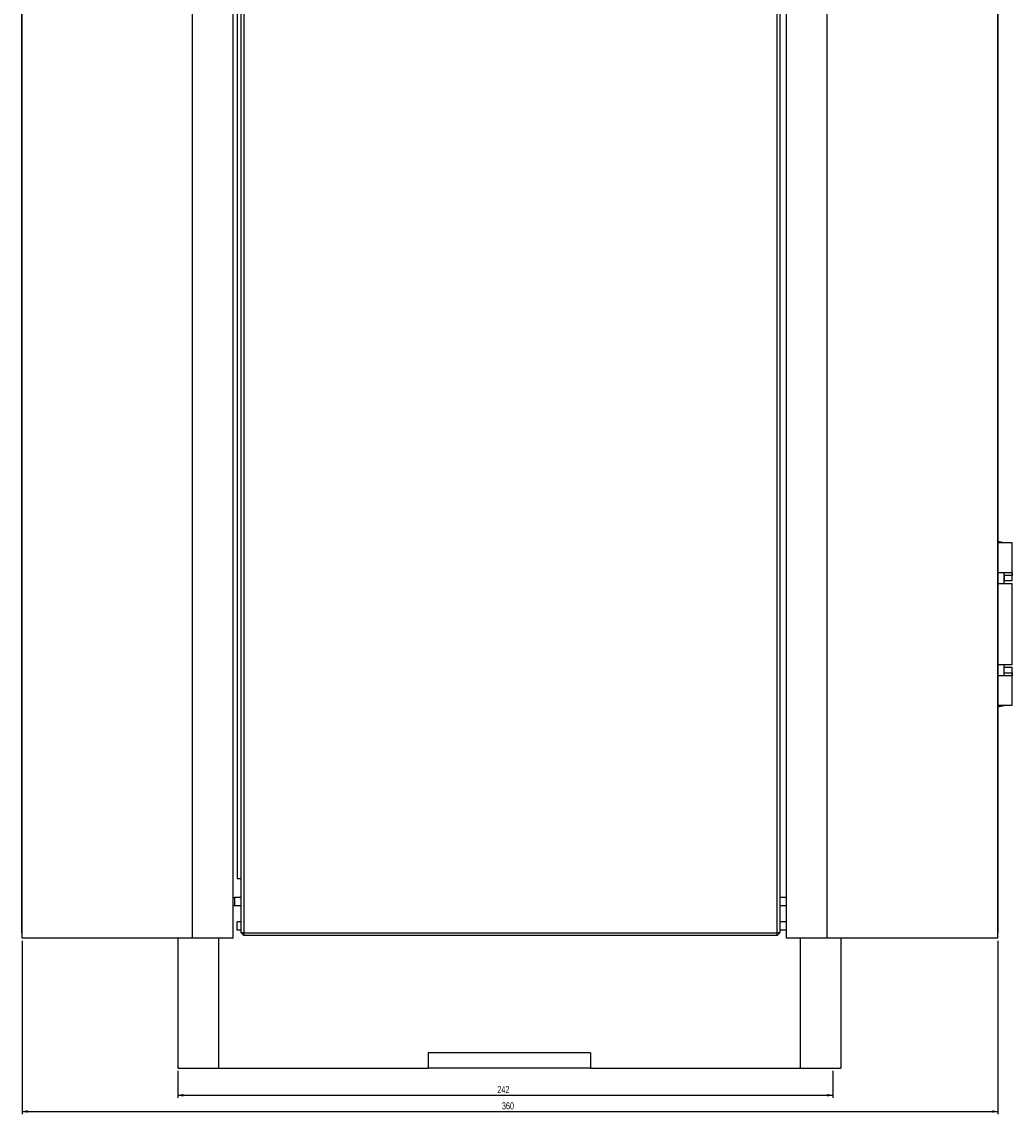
# Model space of a CAD drawing. Header units: millimetres. Extents: x 49 to 1038, y 34 to 1262.
# Tile 5 of 6: x 672 to 1038, y 455 to 859. Entities that reach past the tile are written whole.
import ezdxf

# ---------------------------------------------------------------- set-up
doc = ezdxf.new("R2010")
doc.units = ezdxf.units.MM
doc.layers.add('FORMAT', color=7, linetype='Continuous')
doc.styles.add('SLDTEXTSTYLE0', font='TXT', dxfattribs={"width": 0.605})
doc.dimstyles.new('SLDDIMSTYLE0', dxfattribs={"dimtxt": 2.568319, "dimasz": 2, "dimexe": 0, "dimexo": 0.0625, "dimgap": 0.64208, "dimtad": 1, "dimrnd": 1e-09, "dimzin": 12, "dimdsep": 46, "dimtxsty": 'SLDTEXTSTYLE0', "dimsah": 1, "dimcen": 0.09, "dimadec": 0, "dimazin": 3, "dimtfac": 1, "dimtofl": 0, "dimtmove": 0, "dimatfit": 3, "dimfxl": 1, "dimfrac": 2, "dimtolj": 1, "dimtzin": 12, "dimarcsym": 0})
doc.dimstyles.new('SLDDIMSTYLE1', dxfattribs={"dimtxt": 2.568319, "dimasz": 2, "dimexe": 0, "dimexo": 0.0625, "dimgap": 0.64208, "dimtad": 1, "dimdec": 0, "dimrnd": 1e-09, "dimzin": 12, "dimdsep": 46, "dimtxsty": 'SLDTEXTSTYLE0', "dimsah": 1, "dimcen": 0.09, "dimadec": 0, "dimazin": 3, "dimtfac": 1, "dimtofl": 0, "dimtmove": 0, "dimatfit": 3, "dimfxl": 1, "dimfrac": 2, "dimtolj": 1, "dimtzin": 12, "dimarcsym": 0})

# ---------------------------------------------------------------- blocks, each defined once
blk = doc.blocks.new('_D_4')
at = {"layer": 'FORMAT'}
for p, q in [((729.53, 471.4), (729.53, 461.4)), ((971.53, 471.4), (971.53, 461.4)), ((729.53, 462.39), (971.53, 462.39))]:
    blk.add_line(p, q, dxfattribs=at)
for points in [[(729.53, 462.39), (731.53, 461.89), (731.53, 462.89)], [(971.53, 462.39), (969.53, 462.89), (969.53, 461.89)]]:
    blk.add_solid(points, dxfattribs=at)
at = {"layer": 'FORMAT', "insert": (847.59, 465.8), "char_height": 2.646, "attachment_point": 1, "style": 'SLDTEXTSTYLE0'}
blk.add_mtext('242', dxfattribs=at)
blk = doc.blocks.new('_D_5')
at = {"layer": 'FORMAT'}
for p, q in [((672.03, 519.4), (672.03, 455.4)), ((1032.44, 519.4), (1032.44, 455.4)), ((672.03, 456.39), (1032.44, 456.39))]:
    blk.add_line(p, q, dxfattribs=at)
for points in [[(672.03, 456.39), (674.03, 455.89), (674.03, 456.89)], [(1032.44, 456.39), (1030.44, 456.89), (1030.44, 455.89)]]:
    blk.add_solid(points, dxfattribs=at)
at = {"layer": 'FORMAT', "insert": (849.29, 459.8), "char_height": 2.646, "attachment_point": 1, "style": 'SLDTEXTSTYLE0'}
blk.add_mtext('360', dxfattribs=at)

msp = doc.modelspace()

# ---------------------------------------------------------------- linework, layer by layer
at = {"color": 7, "linetype": 'Continuous', "lineweight": 25}
for p, q in [((672.029, 520.392), (672.029, 1259.392)), ((735.029, 520.392), (735.029, 1259.392)), ((750.029, 520.392), (750.029, 1259.392)), ((671.929, 522.392), (671.929, 1257.392)), ((954.44, 520.392), (954.44, 1256.392)), ((969.44, 520.392), (969.44, 1256.392)), ((1032.44, 520.392), (1032.44, 1256.392)), ((752.94, 522.392), (752.94, 1254.392)), ((753.94, 1254.392), (753.94, 522.392)), ((950.94, 522.392), (950.94, 1254.392)), ((951.94, 1254.392), (951.94, 522.392)), ((1032.54, 1254.392), (1032.54, 522.392)), ((751.44, 1238.392), (751.44, 542.392)), ((1037.79, 666.392), (1032.44, 666.392)), ((1037.79, 654.392), (1037.79, 666.392)), ((1037.707, 655.392), (1032.44, 655.392)), ((1034.79, 651.392), (1034.79, 655.392)), ((1034.79, 654.392), (1034.79, 652.392)), ((1037.79, 654.392), (1034.79, 654.392)), ((1037.79, 652.392), (1037.79, 654.392)), ((1032.44, 651.392), (1037.79, 651.392)), ((1037.79, 652.392), (1034.79, 652.392)), ((1037.79, 621.392), (1037.79, 651.392)), ((1037.79, 621.392), (1032.44, 621.392)), ((1034.79, 618.392), (1034.79, 621.392)), ((1032.44, 617.392), (1037.707, 617.392)), ((1034.79, 618.392), (1034.79, 620.392)), ((1037.79, 620.392), (1034.79, 620.392)), ((1034.79, 618.392), (1037.79, 618.392)), ((1037.79, 618.392), (1037.79, 620.392)), ((1037.79, 606.392), (1037.79, 618.392)), ((1037.79, 606.392), (1032.44, 606.392)), ((751.44, 542.392), (752.94, 542.392)), ((750.029, 535.392), (750.529, 535.392)), ((750.529, 535.392), (750.529, 532.392)), ((752.94, 535.392), (750.529, 535.392)), ((954.44, 535.392), (951.94, 535.392)), ((750.529, 532.392), (750.029, 532.392)), ((752.94, 532.392), (750.529, 532.392)), ((954.44, 532.392), (951.94, 532.392)), ((751.44, 523.392), (751.44, 526.392)), ((752.94, 526.392), (751.44, 526.392)), ((954.44, 526.392), (951.94, 526.392)), ((672.029, 522.292), (671.929, 522.392)), ((752.94, 523.392), (751.44, 523.392)), ((752.94, 522.392), (753.94, 521.392)), ((753.94, 522.392), (752.94, 522.392)), ((753.94, 522.392), (950.94, 522.392)), ((753.94, 522.392), (753.94, 521.392)), ((950.94, 521.392), (753.94, 521.392)), ((950.94, 521.392), (950.94, 522.392)), ((951.94, 522.392), (950.94, 522.392)), ((950.94, 521.392), (951.94, 522.392)), ((954.44, 523.392), (951.94, 523.392)), ((1032.54, 522.392), (1032.44, 522.292)), ((735.029, 520.392), (672.029, 520.392)), ((729.529, 520.392), (729.529, 472.392)), ((750.029, 520.392), (735.029, 520.392)), ((969.44, 520.392), (954.44, 520.392)), ((1032.44, 520.392), (969.44, 520.392)), ((974.529, 520.392), (974.529, 472.392)), ((882.029, 477.992), (822.029, 477.992)), ((822.029, 477.992), (822.029, 472.392)), ((882.029, 477.992), (882.029, 472.392)), ((729.529, 472.392), (744.529, 472.392)), ((744.529, 472.392), (822.029, 472.392)), ((882.029, 472.392), (822.029, 472.392)), ((882.029, 472.392), (959.529, 472.392)), ((959.529, 472.392), (974.529, 472.392))]:
    msp.add_line(p, q, dxfattribs=at)
at = {"color": 8, "linetype": 'Continuous', "lineweight": 25}
for p, q in [((744.529, 520.392), (744.529, 472.392)), ((959.529, 520.392), (959.529, 472.392))]:
    msp.add_line(p, q, dxfattribs=at)
at = {"color": 7, "linetype": 'Continuous', "lineweight": 25}
for centre, start, end in [((1031.79, 657.642), 71.07536, 85.97049), ((1031.79, 615.142), 274.02951, 288.92464)]:
    msp.add_arc(centre, 9.25, start, end, dxfattribs=at)
for points, knots in [([(1034.79, 654.392), (1034.791, 654.504), (1034.791, 654.729), (1034.786, 655.028), (1034.76, 655.251), (1034.705, 655.374), (1034.645, 655.386), (1034.619, 655.392)], [0, 0, 0, 0, 0.2120045, 0.4240372, 0.6350233, 0.8420446, 1, 1, 1, 1]), ([(1037.707, 655.392), (1037.723, 655.381), (1037.757, 655.36), (1037.781, 655.19), (1037.79, 654.939), (1037.79, 654.657), (1037.79, 654.469), (1037.79, 654.392)], [0, 0, 0, 0, 0.2138501, 0.4277867, 0.6401911, 0.85325, 1, 1, 1, 1]), ([(1034.619, 617.392), (1034.653, 617.402), (1034.72, 617.421), (1034.77, 617.583), (1034.788, 617.826), (1034.791, 618.109), (1034.79, 618.305), (1034.79, 618.392)], [0, 0, 0, 0, 0.2112937, 0.4229085, 0.6286511, 0.8365815, 1, 1, 1, 1]), ([(1037.79, 618.392), (1037.79, 618.279), (1037.791, 618.055), (1037.788, 617.755), (1037.775, 617.53), (1037.747, 617.409), (1037.718, 617.397), (1037.707, 617.392)], [0, 0, 0, 0, 0.2140408, 0.4280867, 0.6418703, 0.8546223, 1, 1, 1, 1])]:
    msp.add_open_spline(points, degree=3, knots=knots, dxfattribs=at)

# ---------------------------------------------------------------- dimensions: what is measured, and where the dimension line sits
at = {"layer": 'FORMAT'}
for base, p1, p2, dimstyle, picture, middle in [((1032.44, 456.392), (672.029, 520.392), (1032.44, 520.392), 'SLDDIMSTYLE1', '_D_5', (852.235, 456.392)), ((971.529, 462.392), (729.529, 472.392), (971.529, 472.392), 'SLDDIMSTYLE0', '_D_4', (850.529, 462.392))]:
    dim = msp.add_linear_dim(base=base, p1=p1, p2=p2, dimstyle=dimstyle, dxfattribs=at)
    dim.commit()
    dim.dimension.update_dxf_attribs({"geometry": picture, "text_midpoint": middle, "dimtype": 160})

doc.saveas('drawing.dxf')
